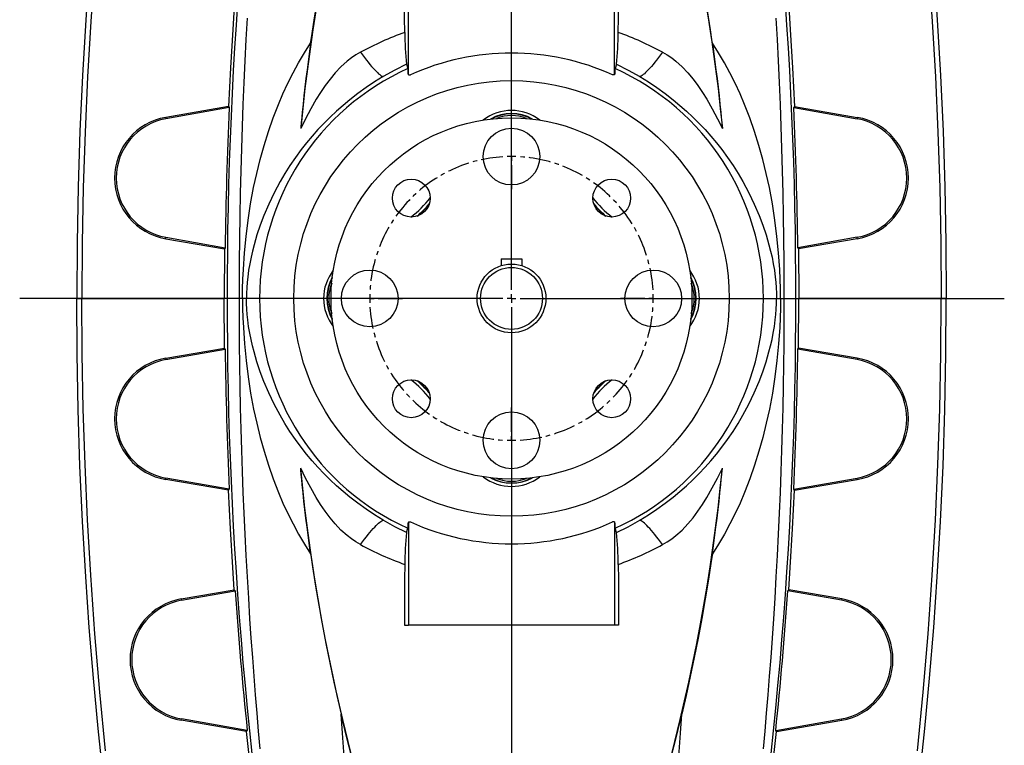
# Model space of a CAD drawing. Extents: x -1506 to 946, y -784 to 3315.
# Tile 2 of 7: x -1506 to -933, y -402 to 20. Entities that reach past the tile are written whole.
import ezdxf

# ---------------------------------------------------------------- set-up
doc = ezdxf.new("R2010")
doc.units = 0
doc.linetypes.add('CENTERX2', pattern=[20.32, 12.7, -2.54, 2.54, -2.54])
doc.layers.get('0').update_dxf_attribs({"linetype": 'CONTINUOUS'})

# ---------------------------------------------------------------- blocks, each defined once
blk = doc.blocks.new('SW_CENTERMARKSYMBOL_1')
at = {"color": 0, "linetype": 'CONTINUOUS'}
for p, q in [((0, -77.5), (0, 584.64)), ((0, 5), (0, 19)), ((0, 0), (0, 2.5)), ((0, 0), (0, -2.5)), ((0, -5), (0, -19)), ((0, -82.5), (0, -80)), ((-5, -82.5), (-286.19, -82.5)), ((-87.5, -82.5), (-101.5, -82.5)), ((-82.5, -82.5), (-85, -82.5)), ((-82.5, -82.5), (-80, -82.5)), ((-77.5, -82.5), (-63.5, -82.5)), ((0, -82.5), (-2.5, -82.5)), ((0, -82.5), (0, -85)), ((0, -82.5), (2.5, -82.5)), ((5, -82.5), (286.77, -82.5)), ((77.5, -82.5), (63.5, -82.5)), ((82.5, -82.5), (80, -82.5)), ((82.5, -82.5), (85, -82.5)), ((87.5, -82.5), (101.5, -82.5)), ((0, -87.5), (0, -724.44)), ((0, -160), (0, -146)), ((0, -165), (0, -162.5)), ((0, -165), (0, -167.5)), ((0, -170), (0, -184))]:
    blk.add_line(p, q, dxfattribs=at)
for start, end in [(90, 91.73624), (88.26376, 90), (178.26376, 180), (0, 1.73624), (180, 181.73624), (358.26376, 0), (268.26376, 270), (270, 271.73624)]:
    blk.add_arc((0, -82.5), 82.5, start, end, dxfattribs=at)
at = {"color": 0, "linetype": 'CENTERX2'}
for start, end in [(93.47247, 176.52753), (3.47247, 86.52753), (183.47247, 266.52753), (273.47247, 356.52753)]:
    blk.add_arc((0, -82.5), 82.5, start, end, dxfattribs=at)

msp = doc.modelspace()

# ---------------------------------------------------------------- linework, layer by layer
at = {"color": 7, "linetype": 'CONTINUOUS'}
for p, q in [((-1280.25, -12.5), (-1280.25, 47.5)), ((-1160.25, -12.5), (-1160.25, 47.5)), ((-1281.29, -6.36), (-1280.52, -8.87)), ((-1159.2, -6.36), (-1159.98, -8.87)), ((-1280.27, -12.5), (-1280.25, -12.5)), ((-1280.25, -12.5), (-1279.03, -12.5)), ((-1160.25, -12.5), (-1161.46, -12.5)), ((-1160.23, -12.5), (-1160.25, -12.5)), ((-1384.9, -30.97), (-1421.47, -37.22)), ((-1384.51, -31.54), (-1421.32, -38.03)), ((-1384.9, -30.97), (-1384.51, -31.54)), ((-1055.6, -30.97), (-1055.99, -31.54)), ((-1055.99, -31.54), (-1019.17, -38.03)), ((-1055.6, -30.97), (-1019.03, -37.22)), ((-1421.47, -37.22), (-1421.32, -38.03)), ((-1019.03, -37.22), (-1019.17, -38.03)), ((-1421.47, -107.77), (-1421.32, -106.97)), ((-1421.47, -107.77), (-1387.28, -113.61)), ((-1421.32, -106.97), (-1386.86, -113.05)), ((-1019.17, -106.97), (-1053.63, -113.05)), ((-1019.03, -107.77), (-1053.21, -113.61)), ((-1019.03, -107.77), (-1019.17, -106.97)), ((-1387.28, -113.61), (-1387.46, -142.5)), ((-1386.86, -113.05), (-1387.28, -113.61)), ((-1053.63, -113.05), (-1053.21, -113.61)), ((-1053.21, -113.61), (-1053.04, -142.5)), ((-1226.25, -119.5), (-1226.25, -123.42)), ((-1226.25, -119.5), (-1214.25, -119.5)), ((-1214.25, -119.5), (-1214.25, -123.42)), ((-1473.25, -142.5), (-1470.25, -142.5)), ((-1470.25, -142.5), (-1387.46, -142.5)), ((-1387.28, -171.4), (-1387.46, -142.5)), ((-1374.49, -142.5), (-1376.76, -142.5)), ((-1066, -142.5), (-1063.73, -142.5)), ((-1053.21, -171.4), (-1053.04, -142.5)), ((-970.25, -142.5), (-1053.04, -142.5)), ((-967.25, -142.5), (-970.25, -142.5)), ((-1421.47, -177.23), (-1387.28, -171.4)), ((-1386.86, -171.96), (-1387.28, -171.4)), ((-1053.63, -171.96), (-1053.21, -171.4)), ((-1019.03, -177.23), (-1053.21, -171.4)), ((-1421.47, -177.23), (-1421.32, -178.03)), ((-1421.32, -178.03), (-1386.86, -171.96)), ((-1019.17, -178.03), (-1053.63, -171.96)), ((-1019.03, -177.23), (-1019.17, -178.03)), ((-1421.47, -247.78), (-1421.32, -246.97)), ((-1384.9, -254.03), (-1421.47, -247.78)), ((-1384.51, -253.46), (-1421.32, -246.97)), ((-1055.99, -253.46), (-1019.17, -246.97)), ((-1055.6, -254.03), (-1019.03, -247.78)), ((-1019.03, -247.78), (-1019.17, -246.97)), ((-1384.9, -254.03), (-1384.51, -253.46)), ((-1055.6, -254.03), (-1055.99, -253.46)), ((-1280.27, -272.5), (-1280.25, -272.5)), ((-1280.25, -272.5), (-1280.25, -332.5)), ((-1280.25, -272.5), (-1279.03, -272.5)), ((-1160.25, -272.5), (-1161.46, -272.5)), ((-1160.25, -272.5), (-1160.25, -332.5)), ((-1160.23, -272.5), (-1160.25, -272.5)), ((-1281.29, -278.64), (-1280.52, -276.14)), ((-1159.2, -278.64), (-1159.98, -276.14)), ((-1412.46, -317.24), (-1381.54, -311.97)), ((-1412.32, -318.03), (-1381.09, -312.52)), ((-1381.09, -312.52), (-1381.54, -311.97)), ((-1059.41, -312.52), (-1058.95, -311.97)), ((-1028.17, -318.03), (-1059.41, -312.52)), ((-1028.03, -317.24), (-1058.95, -311.97)), ((-1412.46, -317.24), (-1412.32, -318.03)), ((-1028.03, -317.24), (-1028.17, -318.03)), ((-1282.6, -322.74), (-1282.6, -332.5)), ((-1157.89, -322.74), (-1157.89, -332.5)), ((-1282.6, -332.5), (-1280.25, -332.5)), ((-1160.25, -332.5), (-1280.25, -332.5)), ((-1220.25, -332.5), (-1220.25, -566.27)), ((-1157.89, -332.5), (-1160.25, -332.5)), ((-1412.47, -387.79), (-1412.32, -386.97)), ((-1374.39, -394.3), (-1412.47, -387.79)), ((-1374.02, -393.72), (-1412.32, -386.97)), ((-1066.47, -393.72), (-1028.17, -386.97)), ((-1066.11, -394.3), (-1028.02, -387.79)), ((-1028.02, -387.79), (-1028.17, -386.97)), ((-1374.39, -394.3), (-1374.02, -393.72)), ((-1066.11, -394.3), (-1066.47, -393.72))]:
    msp.add_line(p, q, dxfattribs=at)
for points in [[(-1337.12, 5.95), (-1336.67, 9.03), (-1334.88, 20.68), (-1332.98, 32.23), (-1330.97, 43.66), (-1328.86, 54.97), (-1326.62, 66.27), (-1324.29, 77.43), (-1321.87, 88.42), (-1319.38, 99.25)], [(-1103.37, 5.95), (-1103.82, 9.03), (-1105.61, 20.68), (-1107.51, 32.23), (-1109.52, 43.66), (-1111.63, 54.97), (-1113.87, 66.27), (-1116.2, 77.43), (-1118.62, 88.42), (-1121.12, 99.25)], [(-1462.68, 52.5), (-1465.09, 18.44), (-1466.95, -13.71), (-1468.39, -45.88), (-1469.42, -78.07), (-1470.04, -110.28), (-1470.25, -142.5)], [(-977.82, 52.5), (-975.4, 18.44), (-973.55, -13.71), (-972.1, -45.88), (-971.07, -78.07), (-970.45, -110.28), (-970.25, -142.5)], [(-1465.96, 48.87), (-1468.03, 19.48), (-1469.91, -12.87), (-1471.37, -45.25), (-1472.41, -77.65), (-1473.04, -110.07), (-1473.25, -142.5)], [(-974.53, 48.87), (-972.46, 19.48), (-970.59, -12.87), (-969.13, -45.25), (-968.08, -77.65), (-967.46, -110.07), (-967.25, -142.5)], [(-1282.37, 12.16), (-1282.44, 20.74), (-1282.52, 29.26), (-1282.6, 37.73)], [(-1158.12, 12.16), (-1158.05, 20.74), (-1157.97, 29.26), (-1157.89, 37.73)], [(-1381.54, 26.97), (-1382.42, 13.93), (-1383.76, -8.51), (-1384.9, -30.97)], [(-1334.04, 24.8), (-1335.79, 13.66), (-1337.44, 2.43), (-1338.99, -9), (-1340.42, -20.51), (-1341.74, -32.1), (-1342.93, -43.76)], [(-1106.45, 24.8), (-1104.7, 13.66), (-1103.05, 2.43), (-1101.51, -9), (-1100.07, -20.51), (-1098.76, -32.1), (-1097.56, -43.76)], [(-1058.95, 26.97), (-1058.07, 13.93), (-1056.73, -8.51), (-1055.6, -30.97)], [(-1374.06, 20.41), (-1374.75, 8.06), (-1375.38, -4.43), (-1375.97, -17.02), (-1376.51, -29.71), (-1376.99, -42.5), (-1377.42, -55.38), (-1377.79, -68.34), (-1378.11, -81.34), (-1378.36, -94.57), (-1378.56, -107.85), (-1378.69, -121.15), (-1378.76, -134.47), (-1378.77, -146.13), (-1378.73, -157.8), (-1378.64, -169.45), (-1378.51, -181.08), (-1378.31, -193.58), (-1378.05, -206.04), (-1377.75, -218.46), (-1377.38, -230.81), (-1376.97, -243.1), (-1376.51, -255.32), (-1376, -267.45), (-1375.44, -279.49), (-1374.8, -292.02), (-1374.12, -304.43), (-1373.39, -316.71), (-1372.62, -328.84), (-1371.86, -340.11), (-1371.06, -351.25), (-1370.24, -362.22), (-1369.39, -373.04), (-1368.51, -383.69), (-1367.62, -394.16), (-1366.7, -404.45)], [(-1066.43, 20.41), (-1065.75, 8.06), (-1065.11, -4.43), (-1064.52, -17.02), (-1063.98, -29.71), (-1063.5, -42.5), (-1063.07, -55.38), (-1062.7, -68.34), (-1062.39, -81.34), (-1062.13, -94.57), (-1061.93, -107.85), (-1061.8, -121.15), (-1061.73, -134.47), (-1061.72, -146.13), (-1061.76, -157.8), (-1061.85, -169.45), (-1061.99, -181.08), (-1062.18, -193.58), (-1062.44, -206.04), (-1062.75, -218.46), (-1063.11, -230.81), (-1063.52, -243.1), (-1063.99, -255.32), (-1064.5, -267.45), (-1065.06, -279.49), (-1065.69, -292.02), (-1066.38, -304.43), (-1067.1, -316.71), (-1067.87, -328.84), (-1068.64, -340.11), (-1069.43, -351.25), (-1070.25, -362.22), (-1071.1, -373.04), (-1071.98, -383.69), (-1072.88, -394.16), (-1073.79, -404.45)], [(-1376.76, -142.5), (-1376.71, -136.86), (-1376.56, -131.23), (-1376.3, -125.62), (-1375.65, -116.01), (-1374.73, -106.46), (-1373.53, -96.95), (-1372.05, -87.5), (-1370.29, -78.08), (-1368.52, -69.89), (-1366.5, -61.72), (-1364.24, -53.6), (-1361.72, -45.53), (-1358.93, -37.55), (-1355.86, -29.66), (-1353.23, -23.5), (-1350.39, -17.4), (-1347.37, -11.39), (-1344.15, -5.48), (-1340.73, 0.31), (-1337.12, 5.95)], [(-1337.12, 5.95), (-1338.21, -1.83), (-1339.23, -9.53), (-1339.87, -14.64), (-1340.48, -19.71), (-1341.05, -24.7), (-1341.56, -29.48), (-1342.04, -34.14), (-1342.34, -37.2), (-1342.61, -40.18), (-1342.87, -43.03), (-1342.93, -43.76)], [(-1103.37, 5.95), (-1102.28, -1.83), (-1101.26, -9.53), (-1100.62, -14.64), (-1100.02, -19.71), (-1099.45, -24.7), (-1098.93, -29.48), (-1098.45, -34.14), (-1098.16, -37.2), (-1097.88, -40.18), (-1097.63, -43.03), (-1097.56, -43.76)], [(-1063.73, -142.5), (-1063.78, -136.86), (-1063.94, -131.23), (-1064.19, -125.62), (-1064.84, -116.01), (-1065.77, -106.46), (-1066.97, -96.95), (-1068.45, -87.5), (-1070.2, -78.08), (-1071.98, -69.89), (-1073.99, -61.72), (-1076.25, -53.6), (-1078.77, -45.53), (-1081.56, -37.55), (-1084.63, -29.66), (-1087.27, -23.5), (-1090.1, -17.4), (-1093.12, -11.39), (-1096.35, -5.48), (-1099.76, 0.31), (-1103.37, 5.95)], [(-1308.16, 0.64), (-1310.86, -0.94), (-1313.45, -2.69), (-1315.92, -4.6), (-1319.52, -7.84), (-1322.84, -11.34), (-1325.86, -14.98), (-1328.68, -18.78), (-1331.33, -22.7), (-1333.83, -26.72), (-1337.03, -32.3), (-1340.06, -37.99), (-1342.93, -43.76)], [(-1308.16, 0.64), (-1306.97, -0.95), (-1305.82, -2.46), (-1304.71, -3.88), (-1303.65, -5.21), (-1302.63, -6.44), (-1301.66, -7.59), (-1300.73, -8.64), (-1299.86, -9.59), (-1299.05, -10.44), (-1298.28, -11.19), (-1297.57, -11.84), (-1296.92, -12.39), (-1296.33, -12.83), (-1295.8, -13.17), (-1295.32, -13.4), (-1294.91, -13.52)], [(-1132.33, 0.64), (-1133.52, -0.95), (-1134.67, -2.46), (-1135.78, -3.88), (-1136.85, -5.21), (-1137.87, -6.44), (-1138.84, -7.59), (-1139.76, -8.64), (-1140.63, -9.59), (-1141.45, -10.44), (-1142.21, -11.19), (-1142.92, -11.84), (-1143.57, -12.39), (-1144.16, -12.83), (-1144.7, -13.17), (-1145.17, -13.4), (-1145.59, -13.52)], [(-1132.33, 0.64), (-1129.63, -0.94), (-1127.04, -2.69), (-1124.57, -4.6), (-1120.98, -7.84), (-1117.65, -11.34), (-1114.63, -14.98), (-1111.81, -18.78), (-1109.16, -22.7), (-1106.67, -26.72), (-1103.46, -32.3), (-1100.44, -37.99), (-1097.56, -43.76)], [(-1281.29, -6.36), (-1288.19, -9.76), (-1294.91, -13.52)], [(-1159.2, -6.36), (-1152.3, -9.76), (-1145.59, -13.52)], [(-1294.91, -13.52), (-1299.91, -16.62), (-1304.83, -19.91), (-1309.65, -23.38), (-1314.33, -26.99), (-1318.27, -30.26), (-1322.1, -33.62), (-1325.79, -37.07), (-1329.35, -40.6), (-1332.89, -44.34), (-1336.29, -48.16), (-1339.53, -52.03), (-1342.61, -55.94), (-1345.99, -60.53), (-1349.17, -65.18), (-1352.14, -69.86), (-1354.92, -74.58), (-1358.4, -81.07), (-1361.55, -87.61), (-1364.35, -94.19), (-1366.49, -99.86), (-1368.4, -105.58), (-1370.08, -111.39), (-1371, -114.96), (-1371.83, -118.6), (-1372.57, -122.33), (-1373.21, -126.16), (-1373.74, -130.11), (-1374.06, -133.14), (-1374.3, -136.28), (-1374.45, -139.48), (-1374.49, -142.5)], [(-1145.59, -13.52), (-1140.59, -16.62), (-1135.66, -19.91), (-1130.84, -23.38), (-1126.17, -26.99), (-1122.22, -30.26), (-1118.4, -33.62), (-1114.7, -37.07), (-1111.15, -40.6), (-1107.6, -44.34), (-1104.21, -48.16), (-1100.97, -52.03), (-1097.88, -55.94), (-1094.5, -60.53), (-1091.33, -65.18), (-1088.35, -69.86), (-1085.57, -74.58), (-1082.09, -81.07), (-1078.95, -87.61), (-1076.14, -94.19), (-1074, -99.86), (-1072.09, -105.58), (-1070.41, -111.39), (-1069.49, -114.96), (-1068.66, -118.6), (-1067.92, -122.33), (-1067.28, -126.16), (-1066.75, -130.11), (-1066.43, -133.14), (-1066.19, -136.28), (-1066.05, -139.48), (-1066, -142.5)], [(-1457.7, -421.86), (-1460.8, -392.56), (-1463.55, -363.23), (-1465.96, -333.87), (-1468.03, -304.48), (-1469.91, -272.13), (-1471.37, -239.75), (-1472.41, -207.35), (-1473.04, -174.93), (-1473.25, -142.5)], [(-1456.46, -405.51), (-1459.8, -371.53), (-1462.68, -337.5), (-1465.09, -303.44), (-1466.95, -271.3), (-1468.39, -239.12), (-1469.42, -206.93), (-1470.04, -174.72), (-1470.25, -142.5)], [(-1376.76, -142.5), (-1376.71, -148.14), (-1376.56, -153.78), (-1376.3, -159.38), (-1375.65, -168.99), (-1374.73, -178.55), (-1373.53, -188.05), (-1372.05, -197.51), (-1370.29, -206.92), (-1368.52, -215.11), (-1366.5, -223.28), (-1364.24, -231.41), (-1361.72, -239.47), (-1358.93, -247.45), (-1355.86, -255.34), (-1353.23, -261.51), (-1350.39, -267.6), (-1347.37, -273.62), (-1344.15, -279.53), (-1340.73, -285.31), (-1337.12, -290.95)], [(-1294.91, -271.48), (-1299.91, -268.38), (-1304.83, -265.09), (-1309.65, -261.62), (-1314.33, -258.01), (-1318.27, -254.75), (-1322.1, -251.38), (-1325.79, -247.93), (-1329.35, -244.4), (-1332.89, -240.66), (-1336.29, -236.85), (-1339.53, -232.98), (-1342.61, -229.06), (-1345.99, -224.47), (-1349.17, -219.83), (-1352.14, -215.14), (-1354.92, -210.43), (-1358.4, -203.94), (-1361.55, -197.4), (-1364.35, -190.81), (-1366.49, -185.14), (-1368.4, -179.42), (-1370.08, -173.62), (-1371, -170.04), (-1371.83, -166.4), (-1372.57, -162.67), (-1373.21, -158.85), (-1373.74, -154.89), (-1374.06, -151.86), (-1374.3, -148.73), (-1374.45, -145.52), (-1374.49, -142.5)], [(-1145.59, -271.48), (-1140.59, -268.38), (-1135.66, -265.09), (-1130.84, -261.62), (-1126.17, -258.01), (-1122.22, -254.75), (-1118.4, -251.38), (-1114.7, -247.93), (-1111.15, -244.4), (-1107.6, -240.66), (-1104.21, -236.85), (-1100.97, -232.98), (-1097.88, -229.06), (-1094.5, -224.47), (-1091.33, -219.83), (-1088.35, -215.14), (-1085.57, -210.43), (-1082.09, -203.94), (-1078.95, -197.4), (-1076.14, -190.81), (-1074, -185.14), (-1072.09, -179.42), (-1070.41, -173.62), (-1069.49, -170.04), (-1068.66, -166.4), (-1067.92, -162.67), (-1067.28, -158.85), (-1066.75, -154.89), (-1066.43, -151.86), (-1066.19, -148.73), (-1066.05, -145.52), (-1066, -142.5)], [(-1063.73, -142.5), (-1063.78, -148.14), (-1063.94, -153.78), (-1064.19, -159.38), (-1064.84, -168.99), (-1065.77, -178.55), (-1066.97, -188.05), (-1068.45, -197.51), (-1070.2, -206.92), (-1071.98, -215.11), (-1073.99, -223.28), (-1076.25, -231.41), (-1078.77, -239.47), (-1081.56, -247.45), (-1084.63, -255.34), (-1087.27, -261.51), (-1090.1, -267.6), (-1093.12, -273.62), (-1096.35, -279.53), (-1099.76, -285.31), (-1103.37, -290.95)], [(-984.04, -405.51), (-980.7, -371.53), (-977.82, -337.5), (-975.4, -303.44), (-973.55, -271.3), (-972.1, -239.12), (-971.07, -206.93), (-970.45, -174.72), (-970.25, -142.5)], [(-982.79, -421.86), (-979.69, -392.56), (-976.94, -363.23), (-974.53, -333.87), (-972.46, -304.48), (-970.59, -272.13), (-969.13, -239.75), (-968.08, -207.35), (-967.46, -174.93), (-967.25, -142.5)], [(-1308.16, -285.64), (-1310.86, -284.06), (-1313.45, -282.31), (-1315.92, -280.4), (-1319.52, -277.17), (-1322.84, -273.66), (-1325.86, -270.02), (-1328.68, -266.22), (-1331.33, -262.3), (-1333.83, -258.29), (-1337.03, -252.71), (-1340.06, -247.02), (-1342.93, -241.25)], [(-1337.12, -290.95), (-1338.21, -283.18), (-1339.23, -275.47), (-1339.87, -270.36), (-1340.48, -265.3), (-1341.05, -260.31), (-1341.56, -255.53), (-1342.04, -250.86), (-1342.34, -247.8), (-1342.61, -244.83), (-1342.87, -241.97), (-1342.93, -241.25)], [(-1312.12, -412.51), (-1315.34, -400.05), (-1318.46, -387.37), (-1321, -376.53), (-1323.45, -365.55), (-1325.81, -354.42), (-1328.07, -343.16), (-1330.23, -331.78), (-1332.18, -320.85), (-1334.04, -309.8), (-1335.79, -298.66), (-1337.44, -287.43), (-1338.99, -276), (-1340.42, -264.49), (-1341.74, -252.9), (-1342.93, -241.25)], [(-1132.33, -285.64), (-1129.63, -284.06), (-1127.04, -282.31), (-1124.57, -280.4), (-1120.98, -277.17), (-1117.65, -273.66), (-1114.63, -270.02), (-1111.81, -266.22), (-1109.16, -262.3), (-1106.67, -258.29), (-1103.46, -252.71), (-1100.44, -247.02), (-1097.56, -241.25)], [(-1128.38, -412.51), (-1125.15, -400.05), (-1122.03, -387.37), (-1119.5, -376.53), (-1117.05, -365.55), (-1114.69, -354.42), (-1112.43, -343.16), (-1110.26, -331.78), (-1108.31, -320.85), (-1106.45, -309.8), (-1104.7, -298.66), (-1103.05, -287.43), (-1101.51, -276), (-1100.07, -264.49), (-1098.76, -252.9), (-1097.56, -241.25)], [(-1103.37, -290.95), (-1102.28, -283.18), (-1101.26, -275.47), (-1100.62, -270.36), (-1100.02, -265.3), (-1099.45, -260.31), (-1098.93, -255.53), (-1098.45, -250.86), (-1098.16, -247.8), (-1097.88, -244.83), (-1097.63, -241.97), (-1097.56, -241.25)], [(-1381.54, -311.97), (-1382.42, -298.93), (-1383.76, -276.49), (-1384.9, -254.03)], [(-1058.95, -311.97), (-1058.07, -298.93), (-1056.73, -276.49), (-1055.6, -254.03)], [(-1308.16, -285.64), (-1306.97, -284.05), (-1305.82, -282.55), (-1304.71, -281.13), (-1303.65, -279.8), (-1302.63, -278.56), (-1301.66, -277.41), (-1300.73, -276.36), (-1299.86, -275.41), (-1299.05, -274.56), (-1298.28, -273.81), (-1297.57, -273.16), (-1296.92, -272.61), (-1296.33, -272.17), (-1295.8, -271.84), (-1295.32, -271.6), (-1294.91, -271.48)], [(-1281.29, -278.64), (-1288.19, -275.24), (-1294.91, -271.48)], [(-1159.2, -278.64), (-1152.3, -275.24), (-1145.59, -271.48)], [(-1132.33, -285.64), (-1133.52, -284.05), (-1134.67, -282.55), (-1135.78, -281.13), (-1136.85, -279.8), (-1137.87, -278.56), (-1138.84, -277.41), (-1139.76, -276.36), (-1140.63, -275.41), (-1141.45, -274.56), (-1142.21, -273.81), (-1142.92, -273.16), (-1143.57, -272.61), (-1144.16, -272.17), (-1144.7, -271.84), (-1145.17, -271.6), (-1145.59, -271.48)], [(-1337.12, -290.95), (-1336.67, -294.04), (-1334.88, -305.69), (-1332.98, -317.24), (-1330.97, -328.67), (-1328.86, -339.97), (-1326.62, -351.27), (-1324.29, -362.43), (-1321.87, -373.43), (-1319.38, -384.25)], [(-1103.37, -290.95), (-1103.82, -294.04), (-1105.61, -305.69), (-1107.51, -317.24), (-1109.52, -328.67), (-1111.63, -339.97), (-1113.87, -351.27), (-1116.2, -362.43), (-1118.62, -373.43), (-1121.12, -384.25)], [(-1282.37, -297.16), (-1282.44, -305.74), (-1282.52, -314.26), (-1282.6, -322.74)], [(-1158.12, -297.16), (-1158.05, -305.74), (-1157.97, -314.26), (-1157.89, -322.74)], [(-1261.47, -560.99), (-1264.37, -554.04), (-1267.32, -546.85), (-1270.3, -539.43), (-1273.31, -531.79), (-1276.35, -523.93), (-1280.21, -513.67), (-1284.08, -503.06), (-1287.94, -492.13), (-1291.79, -480.88), (-1295.44, -469.81), (-1299.05, -458.46), (-1302.61, -446.84), (-1306.1, -434.96), (-1309.56, -422.66), (-1312.94, -410.1), (-1316.21, -397.29), (-1319.38, -384.25)], [(-1301.01, -586.12), (-1301.69, -579.67), (-1302.4, -572.89), (-1303.14, -565.78), (-1303.92, -558.35), (-1304.73, -550.6), (-1305.57, -542.54), (-1306.42, -534.18), (-1307.3, -525.53), (-1308.24, -516.11), (-1309.2, -506.38), (-1310.17, -496.34), (-1311.14, -486.02), (-1311.99, -476.81), (-1312.84, -467.38), (-1313.68, -457.75), (-1314.52, -447.92), (-1315.35, -437.91), (-1316.19, -427.54), (-1317.01, -416.98), (-1317.82, -406.23), (-1318.61, -395.32), (-1319.38, -384.25)], [(-1179.02, -560.99), (-1176.12, -554.04), (-1173.17, -546.85), (-1170.19, -539.43), (-1167.18, -531.79), (-1164.15, -523.93), (-1160.29, -513.67), (-1156.42, -503.06), (-1152.55, -492.13), (-1148.71, -480.88), (-1145.05, -469.81), (-1141.44, -458.46), (-1137.89, -446.84), (-1134.39, -434.96), (-1130.93, -422.66), (-1127.56, -410.1), (-1124.28, -397.29), (-1121.12, -384.25)], [(-1139.48, -586.12), (-1138.81, -579.67), (-1138.1, -572.89), (-1137.35, -565.78), (-1136.57, -558.35), (-1135.76, -550.6), (-1134.93, -542.54), (-1134.07, -534.18), (-1133.19, -525.53), (-1132.25, -516.11), (-1131.29, -506.38), (-1130.33, -496.34), (-1129.35, -486.02), (-1128.51, -476.81), (-1127.66, -467.38), (-1126.81, -457.75), (-1125.97, -447.92), (-1125.14, -437.91), (-1124.3, -427.54), (-1123.48, -416.98), (-1122.68, -406.23), (-1121.89, -395.32), (-1121.12, -384.25)], [(-1366.96, -457.57), (-1367.41, -454.08), (-1371.08, -424.21), (-1374.39, -394.3)], [(-1073.53, -457.57), (-1073.08, -454.08), (-1069.41, -424.21), (-1066.11, -394.3)]]:
    msp.add_lwpolyline(points, dxfattribs=at)
for centre, radius in [((-1220.25, -142.5), 126.67), ((-1220.25, -142.5), 105), ((-1220.25, -60), 16.5), ((-1278.58, -84.16), 11), ((-1161.91, -84.16), 11), ((-1302.75, -142.5), 16.5), ((-1220.25, -142.5), 20), ((-1220.25, -142.5), 18), ((-1137.75, -142.5), 16.5), ((-1278.58, -200.84), 11), ((-1161.91, -200.84), 11), ((-1220.25, -225), 16.5)]:
    msp.add_circle(centre, radius, dxfattribs=at)
for centre, radius, start, end in [((1044.25, -142.5), 2430, 169.98885, 190.01115), ((-3484.75, -142.5), 2430, 349.98885, 10.01115), ((-1218.43, -165.62), 188.93, 109.78123, 118.35684), ((-1115.09, 12.57), 167.28, 180.14191, 186.50034), ((-1325.41, 12.57), 167.28, 353.49966, 359.85809), ((-1222.06, -165.62), 188.93, 61.64316, 70.21877), ((-1220.25, -142.5), 142.67, 65.66783, 114.33217), ((-1220.25, -142.5), 146.6, 114.275, 245.725), ((-1307.47, -12.54), 27.2, 0.09073, 7.77171), ((-1133.02, -12.54), 27.2, 172.22829, 179.90927), ((-1220.25, -142.5), 146.6, 294.275, 65.725), ((1044.25, -142.5), 2431.29, 177.3842, 179.30585), ((-1220.25, -60), 26.82, 52.27449, 127.72551), ((-3484.75, -142.5), 2431.29, 0.69415, 2.6158), ((-1415.44, -72.5), 35.79, 99.69517, 260.30805), ((-1415.25, -72.5), 35, 100, 260), ((-1220.25, -60), 25, 60.5998, 119.4002), ((-1220.25, -60), 24.82, 61.62754, 118.37246), ((-1220.25, -60), 23.82, 68.27083, 111.72917), ((-1025.25, -72.5), 35, 280, 80), ((-1025.05, -72.5), 35.79, 279.69195, 80.30483), ((-1313.94, -48.81), 58.18, 307.18642, 322.81358), ((-1126.56, -48.81), 58.18, 217.18642, 232.81358), ((-1313.94, -48.81), 60, 310.20489, 319.79511), ((-1313.94, -48.81), 60.18, 310.65458, 319.34542), ((-1126.56, -48.81), 60, 220.20489, 229.79511), ((-1126.56, -48.81), 60.18, 220.65458, 229.34542), ((-1302.75, -142.5), 26.82, 142.27449, 217.72551), ((-1302.75, -142.5), 25, 150.5998, 209.4002), ((-1302.75, -142.5), 24.82, 151.62754, 208.37246), ((-1137.75, -142.5), 26.82, 322.27449, 37.72551), ((-1137.75, -142.5), 25, 330.5998, 29.4002), ((-1137.75, -142.5), 24.82, 331.62754, 28.37246), ((-1302.75, -142.5), 23.82, 158.27083, 201.72917), ((-1137.75, -142.5), 23.82, 338.27083, 21.72917), ((-1415.44, -212.51), 35.79, 99.69195, 260.30483), ((1044.25, -142.5), 2431.29, 180.69415, 182.6158), ((-3484.75, -142.5), 2431.29, 357.3842, 359.30585), ((-1025.05, -212.51), 35.79, 279.69517, 80.30805), ((-1415.25, -212.5), 35, 100, 260), ((-1025.25, -212.5), 35, 280, 80), ((-1313.94, -236.19), 58.18, 37.18642, 52.81358), ((-1313.94, -236.19), 60, 40.20489, 49.79511), ((-1313.94, -236.19), 60.18, 40.65458, 49.34542), ((-1126.56, -236.19), 58.18, 127.18642, 142.81358), ((-1126.56, -236.19), 60, 130.20489, 139.79511), ((-1126.56, -236.19), 60.18, 130.65458, 139.34542), ((-1220.25, -225), 26.82, 232.27449, 307.72551), ((-1220.25, -225), 25, 240.5998, 299.4002), ((-1220.25, -225), 24.82, 241.62754, 298.37246), ((-1220.25, -225), 23.82, 248.27083, 291.72917), ((-1307.47, -272.46), 27.2, 352.22829, 359.90927), ((-1220.25, -142.5), 142.67, 245.66783, 294.33217), ((-1133.02, -272.46), 27.2, 180.09073, 187.77171), ((-1115.09, -297.58), 167.28, 173.49966, 179.85809), ((-1325.41, -297.58), 167.28, 0.14191, 6.50034), ((-1218.43, -119.38), 188.93, 241.64316, 250.21877), ((-1222.06, -119.38), 188.93, 289.78123, 298.35684), ((1044.25, -142.5), 2431.29, 184.01005, 185.93087), ((-3484.75, -142.5), 2431.29, 354.06913, 355.98995), ((-1406.44, -352.52), 35.78, 99.68948, 260.30091), ((-1406.25, -352.5), 35, 100, 260), ((-1034.25, -352.5), 35, 280, 80), ((-1034.05, -352.52), 35.78, 279.69909, 80.31052)]:
    msp.add_arc(centre, radius, start, end, dxfattribs=at)

# ---------------------------------------------------------------- block references
msp.add_blockref('SW_CENTERMARKSYMBOL_1', (-1220.25, -60), dxfattribs=at)

doc.saveas('drawing.dxf')
